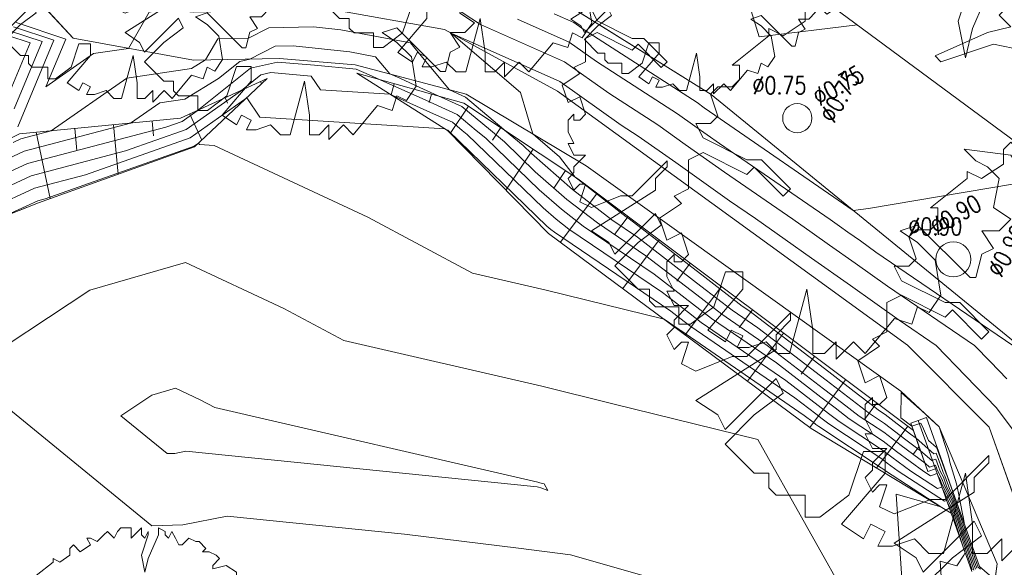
# Model space of a CAD drawing. Header units: metres. Extents: x 3490449 to 3490968, y 5754217 to 5754743.
# Tile 54 of 212: x 3490770 to 3490796, y 5754379 to 5754393. Entities that reach past the tile are written whole.
import ezdxf

# ---------------------------------------------------------------- set-up
doc = ezdxf.new("R2010")
doc.units = ezdxf.units.M
doc.header["$LTSCALE"] = 0.25
doc.linetypes.add('Kartierung-07$0$AUSGEZOGEN', pattern=[0])
for name, color, linetype, lineweight, true_color in [('Kartierung-07$0$$BOESCHUNG', 7, 'Continuous', 18, 0x82563a), ('Kartierung-07$0$$BRUCH', 7, 'Continuous', 18, 0x82563a), ('Kartierung-07$0$$HOEHEN_Haupt', 7, 'Continuous', 18, 0x82563a), ('Kartierung-07$0$$HOEHEN_Mittel', 7, 'Continuous', 18, 0x82563a), ('Kartierung-07$0$B_Baum', 7, 'Continuous', 18, 0x82563a), ('Kartierung-07$0$B_Befestigt', 7, 'Continuous', 18, 0x82563a), ('Kartierung-07$0$B_Boeschung_OK', 7, 'Continuous', 18, 0x82563a), ('Kartierung-07$0$B_Boeschung_UK', 7, 'Continuous', 18, 0x82563a), ('Kartierung-07$0$B_Boeschungschraffur', 7, 'Continuous', 18, 0x82563a), ('Kartierung-07$0$B_Gelaendeknick', 7, 'Continuous', 18, 0x82563a), ('Kartierung-07$0$B_Mauer', 7, 'Kartierung-07$0$AUSGEZOGEN', 18, 0x82563a), ('Kartierung-07$0$B_Schrift_Baum', 7, 'Continuous', 18, 0x82563a), ('Kartierung-07$0$B_Schrift_Baum_30Grad', 7, 'Continuous', 18, 0x82563a), ('Kartierung-07$0$B_Schrift_Baum_60Grad', 7, 'Continuous', 18, 0x82563a), ('Kartierung-07$0$Hilfe_DGM', 7, 'Continuous', 18, 0x82563a)]:
    doc.layers.add(name, color=color, linetype=linetype, lineweight=lineweight, true_color=true_color)
doc.styles.add('Kartierung-07$0$STANDARD', font='romans.shx', dxfattribs={"width": 0.8})

# ---------------------------------------------------------------- blocks, each defined once
blk = doc.blocks.new('Kartierung-07$0$B_Baum')
at = {"layer": 'Kartierung-07$0$B_Baum'}
blk.add_lwpolyline([(-0.4417, -0.1918), (-0.4667, -0.1793), (-0.4542, -0.1418), (-0.4667, -0.1418), (-0.4792, -0.1543), (-0.4917, -0.1293), (-0.4792, -0.1168), (-0.4792, -0.1043), (-0.4542, -0.0793), (-0.4792, -0.0793), (-0.4917, -0.0543), (-0.4792, -0.0543), (-0.4917, -0.0293), (-0.4917, -0.0043), (-0.4792, 0.0082), (-0.4792, -0.0043), (-0.4667, -0.0043), (-0.4542, 0.0082), (-0.4667, 0.0457), (-0.4917, 0.0332), (-0.5042, 0.0707), (-0.4667, 0.0957), (-0.4792, 0.1082), (-0.4542, 0.1207), (-0.4542, 0.1457), (-0.4542, 0.1707), (-0.4292, 0.1832), (-0.3542, 0.1457), (-0.3417, 0.1582), (-0.2917, 0.1082), (-0.2792, 0.1207), (-0.3292, 0.1707), (-0.3542, 0.1707), (-0.4292, 0.2082), (-0.4417, 0.2332), (-0.4167, 0.2332), (-0.4042, 0.2457), (-0.4167, 0.2832), (-0.4042, 0.2957), (-0.3792, 0.2957), (-0.3667, 0.3082), (-0.3667, 0.3332), (-0.3792, 0.3332), (-0.3167, 0.3832), (-0.3167, 0.3957), (-0.2917, 0.3832), (-0.2542, 0.4082), (-0.2542, 0.4332), (-0.2417, 0.4457), (-0.2167, 0.4207), (-0.1792, 0.4457), (-0.1917, 0.4707), (-0.1792, 0.4707), (-0.1542, 0.4582), (-0.1292, 0.4832), (-0.1167, 0.4957), (-0.0917, 0.4707), (-0.0792, 0.4957), (-0.0667, 0.5082), (-0.0292, 0.5082), (-0.0292, 0.4707), (-0.0167, 0.4832), (0.0083, 0.5082), (0.0083, 0.4832), (0.0208, 0.4707), (0.0333, 0.4957), (0.0333, 0.4832), (0.0083, 0.4082), (0.0208, 0.3457), (0.0333, 0.3957), (0.0708, 0.4832), (0.0708, 0.5082), (0.0958, 0.4957), (0.0958, 0.4832), (0.1083, 0.4707), (0.1208, 0.4957), (0.1333, 0.4707), (0.1458, 0.4457), (0.1583, 0.4457), (0.1833, 0.4707), (0.2083, 0.4582), (0.2208, 0.4582), (0.2458, 0.4332), (0.2333, 0.4207), (0.2583, 0.4207), (0.2833, 0.4082), (0.2958, 0.3957), (0.2708, 0.3707), (0.2708, 0.3582), (0.3208, 0.3707), (0.3583, 0.3457), (0.3583, 0.3332), (0.4083, 0.3082), (0.4208, 0.2832), (0.4208, 0.2582), (0.4583, 0.2457), (0.4333, 0.2207), (0.4583, 0.1957), (0.4083, 0.1832), (0.2958, 0.1332), (0.3083, 0.1207), (0.4208, 0.1582), (0.4833, 0.1457), (0.4708, 0.1207), (0.5083, 0.0957), (0.4958, 0.0832), (0.4958, 0.0707), (0.4833, 0.0457), (0.5083, -0.0168), (0.4958, -0.0293), (0.4958, -0.0918), (0.4833, -0.1168), (0.4583, -0.0793), (0.3583, -0.0668), (0.3833, -0.0918), (0.4083, -0.1043), (0.4333, -0.1293), (0.4208, -0.1918), (0.4583, -0.2168), (0.4333, -0.2418), (0.3958, -0.2418), (0.4208, -0.2793), (0.3958, -0.2918), (0.3833, -0.3418), (0.3708, -0.3418), (0.2583, -0.2293), (0.2208, -0.2418), (0.2583, -0.2668), (0.2958, -0.3043), (0.3083, -0.3793), (0.2833, -0.4168), (0.2583, -0.4043), (0.2458, -0.4418), (0.2083, -0.4293), (0.1458, -0.5043), (0.1208, -0.4793), (0.0833, -0.5168), (0.0833, -0.4793), (0.0583, -0.5043), (0.0333, -0.5043), (0.0333, -0.4543), (0.0208, -0.3668), (-0.0167, -0.5043), (-0.0417, -0.5043), (-0.0667, -0.4793), (-0.1042, -0.4918), (-0.1292, -0.4918), (-0.1167, -0.4668), (-0.1417, -0.4543), (-0.1542, -0.4793), (-0.1917, -0.4543), (-0.1167, -0.3668), (-0.1167, -0.3293), (-0.1542, -0.3293), (-0.1792, -0.4043), (-0.2292, -0.4418), (-0.2542, -0.4418), (-0.2542, -0.4043), (-0.3042, -0.4043), (-0.3167, -0.3918), (-0.3167, -0.3668), (-0.3417, -0.3668), (-0.3917, -0.3168), (-0.3417, -0.2668), (-0.2917, -0.2293), (-0.3042, -0.2043), (-0.3917, -0.2918), (-0.4042, -0.2668), (-0.4417, -0.2418), (-0.3042, -0.1543), (-0.3042, -0.1293), (-0.2792, -0.1043), (-0.2792, -0.0918), (-0.3542, -0.1668), (-0.3792, -0.1668), (-0.4417, -0.1918)], dxfattribs=at)

msp = doc.modelspace()

# ---------------------------------------------------------------- linework, layer by layer
at = {"layer": 'Kartierung-07$0$$BOESCHUNG', "ltscale": 0.02}
for p, q in [((3490776.641, 5754391.554), (3490776.668, 5754391.496)), ((3490780.085, 5754391.501), (3490780.005, 5754391.212)), ((3490775.732, 5754391.137), (3490775.794, 5754391.003)), ((3490781.049, 5754391.233), (3490780.989, 5754391.019)), ((3490781.994, 5754390.925), (3490781.529, 5754390.224)), ((3490774.823, 5754390.721), (3490775.13, 5754390.052)), ((3490771.86, 5754390.348), (3490771.914, 5754389.785)), ((3490772.855, 5754390.444), (3490772.978, 5754389.174)), ((3490773.85, 5754390.541), (3490773.887, 5754390.164)), ((3490782.827, 5754390.372), (3490782.612, 5754390.048)), ((3490770.864, 5754390.252), (3490771.23, 5754388.547)), ((3490783.66, 5754389.819), (3490782.962, 5754388.767)), ((3490784.494, 5754389.266), (3490784.192, 5754388.812)), ((3490785.307, 5754388.684), (3490784.363, 5754387.425)), ((3490786.107, 5754388.085), (3490785.759, 5754387.62)), ((3490786.907, 5754387.485), (3490785.969, 5754386.233)), ((3490787.708, 5754386.886), (3490787.361, 5754386.424)), ((3490788.508, 5754386.286), (3490787.575, 5754385.041)), ((3490789.308, 5754385.687), (3490788.964, 5754385.227)), ((3490790.109, 5754385.087), (3490789.181, 5754383.849)), ((3490790.909, 5754384.488), (3490790.567, 5754384.031)), ((3490791.709, 5754383.888), (3490790.787, 5754382.657)), ((3490792.51, 5754383.289), (3490792.19, 5754382.861)), ((3490793.31, 5754382.689), (3490792.504, 5754381.613)), ((3490793.598, 5754382.173), (3490793.456, 5754381.983))]:
    msp.add_line(p, q, dxfattribs=at)
at = {"layer": 'Kartierung-07$0$$BRUCH', "ltscale": 0.02}
for p, q in [((3490768.557, 5754396.196), (3490771.817, 5754392.67)), ((3490781.319, 5754395.544), (3490788.247, 5754391.222)), ((3490781.382, 5754392.895), (3490778.489, 5754393.413)), ((3490781.382, 5754392.895), (3490784.29, 5754391.308)), ((3490771.817, 5754392.67), (3490774.917, 5754392.105)), ((3490774.917, 5754392.105), (3490777.136, 5754392.147)), ((3490777.136, 5754392.147), (3490779.08, 5754391.987)), ((3490779.08, 5754391.987), (3490781.94, 5754391.231)), ((3490774.586, 5754390.612), (3490776.812, 5754391.632)), ((3490776.812, 5754391.632), (3490774.946, 5754389.879)), ((3490781.458, 5754390.296), (3490779.122, 5754391.769)), ((3490779.122, 5754391.769), (3490781.878, 5754391.002)), ((3490781.94, 5754391.231), (3490785.031, 5754389.389)), ((3490793.305, 5754384.772), (3490784.29, 5754391.308)), ((3490788.247, 5754391.222), (3490796.168, 5754384.77)), ((3490781.878, 5754391.002), (3490784.816, 5754389.052)), ((3490770.434, 5754390.21), (3490774.586, 5754390.612)), ((3490784.06, 5754387.65), (3490781.458, 5754390.296)), ((3490774.946, 5754389.879), (3490770.926, 5754388.438)), ((3490785.031, 5754389.389), (3490793.128, 5754383.589)), ((3490793.453, 5754382.582), (3490784.816, 5754389.052)), ((3490770.926, 5754388.438), (3490765.846, 5754386.443)), ((3490790.82, 5754382.632), (3490784.06, 5754387.65)), ((3490795.405, 5754382.666), (3490793.305, 5754384.772)), ((3490793.128, 5754383.589), (3490794.114, 5754382.678)), ((3490793.792, 5754382.912), (3490793.387, 5754382.768)), ((3490793.387, 5754382.768), (3490793.453, 5754382.582)), ((3490793.792, 5754382.912), (3490795.153, 5754379.087)), ((3490794.423, 5754380.453), (3490790.82, 5754382.632)), ((3490793.453, 5754382.582), (3490793.829, 5754381.524)), ((3490794.114, 5754382.678), (3490795.61, 5754379.149)), ((3490796.699, 5754379.019), (3490795.405, 5754382.666)), ((3490793.829, 5754381.524), (3490794.018, 5754381.591)), ((3490794.018, 5754381.591), (3490794.423, 5754380.453)), ((3490794.423, 5754380.453), (3490794.956, 5754378.953)), ((3490795.153, 5754379.087), (3490795.412, 5754378.86)), ((3490795.61, 5754379.149), (3490795.344, 5754377.209))]:
    msp.add_line(p, q, dxfattribs=at)
at = {"layer": 'Kartierung-07$0$$HOEHEN_Haupt', "ltscale": 0.02}
for points in [[(3490784.207, 5754393.3), (3490784.71, 5754393.076), (3490784.975, 5754392.889), (3490787.884, 5754391.015), (3490788.07, 5754390.883), (3490788.338, 5754390.694), (3490791.903, 5754388.244), (3490792.3, 5754388.293), (3490797.271, 5754389.129)], [(3490770.198, 5754391.322), (3490770.712, 5754392.552), (3490770.134, 5754392.744)], [(3490795.012, 5754378.991), (3490794.983, 5754379.074), (3490794.862, 5754379.455), (3490794.784, 5754379.671), (3490794.593, 5754380.266), (3490794.538, 5754380.418), (3490794.498, 5754380.531), (3490794.444, 5754380.682), (3490794.17, 5754381.246), (3490794.15, 5754381.301), (3490794.06, 5754381.473), (3490793.943, 5754381.431), (3490793.891, 5754381.413), (3490793.718, 5754381.526), (3490793.021, 5754382.042), (3490792.676, 5754382.306), (3490791.8, 5754382.882), (3490791.436, 5754383.162), (3490791.072, 5754383.441), (3490789.927, 5754384.319), (3490788.254, 5754385.466), (3490787.768, 5754385.84), (3490786.777, 5754386.603), (3490784.95, 5754387.84), (3490784.394, 5754388.27), (3490783.818, 5754388.771), (3490782.443, 5754390.099), (3490782.199, 5754390.301), (3490781.705, 5754390.711), (3490780.896, 5754391.074), (3490779.721, 5754391.602), (3490779.439, 5754391.732), (3490779.102, 5754391.875), (3490778.034, 5754391.976), (3490777.08, 5754392.058), (3490776.381, 5754391.903), (3490775.008, 5754390.806), (3490774.625, 5754390.533), (3490774.203, 5754390.385), (3490770.646, 5754389.446), (3490769.47, 5754388.907)], [(3490775.087, 5754383.373), (3490774.458, 5754383.667), (3490773.847, 5754383.491), (3490773.046, 5754382.962), (3490774.242, 5754381.987), (3490774.44, 5754381.993), (3490774.724, 5754382.048), (3490783.679, 5754381.139), (3490783.765, 5754381.129), (3490783.804, 5754381.124), (3490783.857, 5754381.109), (3490784.039, 5754381.041), (3490783.944, 5754381.21), (3490783.835, 5754381.237), (3490783.782, 5754381.25), (3490775.469, 5754383.17), (3490775.087, 5754383.373)]]:
    msp.add_lwpolyline(points, dxfattribs=at)
at = {"layer": 'Kartierung-07$0$$HOEHEN_Mittel', "ltscale": 0.02}
for points in [[(3490770.247, 5754397.203), (3490770.69, 5754396.605), (3490770.73, 5754396.628), (3490770.828, 5754396.363), (3490771.109, 5754395.875), (3490771.211, 5754395.696), (3490771.213, 5754395.692), (3490771.362, 5754395.432), (3490771.689, 5754394.863), (3490771.693, 5754394.856), (3490771.763, 5754394.734), (3490771.763, 5754394.733), (3490772.415, 5754393.596), (3490772.57, 5754393.68), (3490772.571, 5754393.681), (3490772.864, 5754393.783), (3490773.708, 5754393.517), (3490774.194, 5754393.407), (3490773.773, 5754393.345), (3490773.241, 5754392.411), (3490772.345, 5754392.277), (3490771.114, 5754391.42), (3490771.628, 5754392.65), (3490770.352, 5754393.075)], [(3490788.612, 5754395.529), (3490789.48, 5754392.704), (3490792.016, 5754393.013)], [(3490795.856, 5754383.911), (3490795.435, 5754384.345), (3490795.023, 5754384.771), (3490792.786, 5754386.296), (3490791.958, 5754386.881), (3490791.296, 5754387.349), (3490790.85, 5754387.665), (3490790.347, 5754388.02), (3490788.592, 5754389.225), (3490787.58, 5754389.941), (3490786.875, 5754390.44), (3490785.609, 5754391.255), (3490784.469, 5754392.063), (3490782.305, 5754393.027), (3490781.364, 5754393.638)], [(3490796.184, 5754372.616), (3490796.342, 5754373.063), (3490796.982, 5754374.871), (3490797.103, 5754375.163), (3490797.896, 5754377.419), (3490798.328, 5754378.173), (3490798.373, 5754379.668), (3490798.568, 5754381.053), (3490798.465, 5754381.355), (3490798.364, 5754381.652), (3490796.125, 5754384.651), (3490796.067, 5754384.711), (3490796.01, 5754384.77), (3490792.488, 5754387.172), (3490792.087, 5754387.456), (3490791.766, 5754387.683), (3490791.55, 5754387.835), (3490791.306, 5754388.008), (3490788.465, 5754389.959), (3490787.825, 5754390.412), (3490787.379, 5754390.727), (3490785.292, 5754392.072), (3490784.59, 5754392.57), (3490783.256, 5754393.164)], [(3490795.085, 5754379.041), (3490795.017, 5754379.229), (3490794.958, 5754379.416), (3490794.804, 5754379.843), (3490794.709, 5754380.139), (3490794.617, 5754380.394), (3490794.549, 5754380.585), (3490794.458, 5754380.837), (3490794.318, 5754381.125), (3490794.226, 5754381.379), (3490794.145, 5754381.535), (3490794.101, 5754381.655), (3490794.032, 5754381.847), (3490793.924, 5754381.809), (3490793.639, 5754382.059), (3490793.26, 5754382.34), (3490792.708, 5754382.762), (3490792.323, 5754383.016), (3490791.764, 5754383.445), (3490791.206, 5754383.872), (3490789.451, 5754385.219), (3490788.783, 5754385.677), (3490787.98, 5754386.295), (3490786.347, 5754387.552), (3490785.688, 5754387.998), (3490784.672, 5754388.784), (3490783.617, 5754389.702), (3490783.404, 5754389.908), (3490782.922, 5754390.306), (3490782.906, 5754390.32), (3490781.919, 5754391.155), (3490781.509, 5754391.345), (3490780.989, 5754391.97), (3490780.86, 5754392.125), (3490780.506, 5754392.55), (3490778.708, 5754392.885), (3490778.005, 5754392.96), (3490776.857, 5754392.94), (3490776.319, 5754392.667), (3490775.544, 5754392.654), (3490775.226, 5754392.111), (3490774.87, 5754391.893), (3490773.197, 5754391.644), (3490771.252, 5754390.289), (3490770.469, 5754390.083), (3490770.273, 5754389.993)], [(3490770.395, 5754390.395), (3490771.323, 5754392.617), (3490770.279, 5754392.965)], [(3490770.297, 5754390.859), (3490771.017, 5754392.585), (3490770.207, 5754392.854)], [(3490796.156, 5754382.409), (3490795.588, 5754383.17), (3490794.804, 5754383.979), (3490794.036, 5754384.771), (3490793.084, 5754385.42), (3490791.83, 5754386.307), (3490790.826, 5754387.016), (3490790.15, 5754387.494), (3490789.387, 5754388.032), (3490788.719, 5754388.491), (3490787.335, 5754389.471), (3490786.37, 5754390.152), (3490785.927, 5754390.438), (3490784.349, 5754391.556), (3490781.55, 5754392.803), (3490783.338, 5754391.277), (3490783.5, 5754390.728), (3490783.586, 5754390.435), (3490783.652, 5754390.211), (3490783.719, 5754390.153), (3490784.337, 5754389.62), (3490784.743, 5754389.101), (3490784.81, 5754389.042), (3490786.058, 5754388.077), (3490786.132, 5754388.027), (3490788.087, 5754386.522), (3490789.047, 5754385.782), (3490789.213, 5754385.669), (3490791.274, 5754384.088), (3490791.928, 5754383.586), (3490792.584, 5754383.083), (3490792.724, 5754382.991), (3490793.379, 5754382.489), (3490793.524, 5754382.382), (3490793.981, 5754381.98), (3490794.04, 5754382.001), (3490794.151, 5754381.694), (3490794.221, 5754381.501), (3490794.265, 5754381.418), (3490794.392, 5754381.065), (3490794.465, 5754380.915), (3490794.574, 5754380.611), (3490794.656, 5754380.383), (3490794.767, 5754380.076), (3490794.814, 5754379.929), (3490795.005, 5754379.396), (3490795.034, 5754379.307), (3490795.121, 5754379.065), (3490795.177, 5754379.016)], [(3490795.049, 5754379.016), (3490795, 5754379.152), (3490794.91, 5754379.435), (3490794.794, 5754379.757), (3490794.651, 5754380.203), (3490794.578, 5754380.406), (3490794.523, 5754380.558), (3490794.451, 5754380.76), (3490794.244, 5754381.186), (3490794.188, 5754381.34), (3490794.068, 5754381.569), (3490794.051, 5754381.617), (3490794.023, 5754381.693), (3490793.867, 5754381.637), (3490793.753, 5754381.737), (3490793.14, 5754382.191), (3490792.692, 5754382.534), (3490792.061, 5754382.949), (3490791.6, 5754383.303), (3490791.139, 5754383.657), (3490789.689, 5754384.769), (3490788.519, 5754385.571), (3490787.874, 5754386.068), (3490786.562, 5754387.078), (3490785.319, 5754387.919), (3490784.533, 5754388.527), (3490783.717, 5754389.236), (3490782.923, 5754390.003), (3490782.561, 5754390.304), (3490781.825, 5754390.913), (3490781.219, 5754391.185), (3490780.748, 5754391.405), (3490780.614, 5754391.465), (3490780.232, 5754391.641), (3490779.972, 5754391.751), (3490779.604, 5754392.194), (3490778.943, 5754392.317), (3490777.485, 5754392.473), (3490777.024, 5754392.465), (3490776.37, 5754392.132), (3490776.108, 5754392.075), (3490775.562, 5754391.638), (3490774.696, 5754391.107), (3490774.049, 5754391.011), (3490773.297, 5754390.487), (3490770.558, 5754389.765), (3490769.872, 5754389.45)], [(3490769.069, 5754388.364), (3490770.734, 5754389.128), (3490773.17, 5754389.771), (3490774.729, 5754390.321), (3490776.15, 5754391.329), (3490776.654, 5754391.731), (3490776.91, 5754391.788), (3490777.947, 5754391.699), (3490778.187, 5754391.346), (3490779.971, 5754391.233), (3490781.17, 5754390.695), (3490781.584, 5754390.508), (3490781.838, 5754390.299), (3490781.962, 5754390.195), (3490783.918, 5754388.306), (3490784.256, 5754388.013), (3490784.581, 5754387.761), (3490786.992, 5754386.128), (3490787.661, 5754385.613), (3490787.99, 5754385.36), (3490790.165, 5754383.869), (3490791.005, 5754383.225), (3490791.271, 5754383.021), (3490791.539, 5754382.816), (3490792.659, 5754382.078), (3490792.901, 5754381.892), (3490793.39, 5754381.531), (3490794.072, 5754381.086), (3490794.183, 5754381.126), (3490794.437, 5754380.604), (3490794.472, 5754380.505), (3490794.499, 5754380.43), (3490794.535, 5754380.33), (3490794.774, 5754379.586), (3490794.814, 5754379.474), (3490794.966, 5754378.996)], [(3490768.667, 5754387.821), (3490770.823, 5754388.81), (3490772.136, 5754389.157), (3490774.833, 5754390.108), (3490776.29, 5754391.141), (3490776.629, 5754390.641), (3490781.387, 5754390.341), (3490781.444, 5754390.315), (3490781.464, 5754390.306), (3490781.476, 5754390.296), (3490781.482, 5754390.291), (3490784.019, 5754387.841), (3490784.117, 5754387.755), (3490784.211, 5754387.682), (3490787.208, 5754385.654), (3490787.555, 5754385.386), (3490787.726, 5754385.255), (3490790.403, 5754383.419), (3490790.938, 5754383.009), (3490791.107, 5754382.879), (3490791.277, 5754382.749), (3490792.643, 5754381.849), (3490792.782, 5754381.743), (3490793.062, 5754381.536), (3490794.253, 5754380.76), (3490794.307, 5754380.779), (3490794.43, 5754380.526), (3490794.447, 5754380.478), (3490794.46, 5754380.442), (3490794.477, 5754380.393), (3490794.764, 5754379.5), (3490794.766, 5754379.494), (3490794.786, 5754379.431), (3490794.749, 5754379.374), (3490794.574, 5754379.098), (3490794.145, 5754379.223), (3490794.214, 5754378.17)], [(3490793.237, 5754377.503), (3490793.012, 5754380.947), (3490794.156, 5754380.614), (3490792.735, 5754381.541), (3490792.663, 5754381.594), (3490792.627, 5754381.621), (3490791.016, 5754382.682), (3490790.943, 5754382.738), (3490790.87, 5754382.794), (3490790.641, 5754382.969), (3490787.461, 5754385.149), (3490787.449, 5754385.159), (3490787.423, 5754385.179), (3490787.036, 5754385.441), (3490783.997, 5754386.192), (3490782.103, 5754386.629), (3490779.406, 5754388.067), (3490775.452, 5754389.911), (3490775.071, 5754389.935), (3490775.046, 5754389.972), (3490774.938, 5754389.896), (3490771.102, 5754388.542), (3490770.911, 5754388.492), (3490770.007, 5754388.077)], [(3490783.889, 5754383.721), (3490778.786, 5754384.9), (3490777.246, 5754385.72), (3490774.712, 5754386.902), (3490772.251, 5754386.194), (3490769.02, 5754384.063), (3490773.841, 5754380.132), (3490774.641, 5754380.158), (3490775.784, 5754380.38), (3490780.349, 5754379.916), (3490783.284, 5754379.553), (3490784.628, 5754379.386), (3490786.457, 5754378.859), (3490792.164, 5754376.733), (3490792.207, 5754376.787), (3490792.217, 5754376.794), (3490792.25, 5754376.815), (3490792.26, 5754376.836), (3490792.236, 5754377.194), (3490791.934, 5754377.926), (3490789.445, 5754382.348), (3490785.713, 5754383.27), (3490783.889, 5754383.721)], [(3490794.472, 5754380.993), (3490794.599, 5754380.638), (3490794.695, 5754380.371), (3490794.769, 5754380.166), (3490794.738, 5754380.358), (3490794.717, 5754380.437), (3490794.664, 5754380.706), (3490794.613, 5754380.968), (3490794.567, 5754381.205), (3490794.395, 5754381.767), (3490794.372, 5754381.865), (3490794.344, 5754381.981), (3490794.114, 5754382.678), (3490794.114, 5754382.678), (3490793.82, 5754382.947), (3490793.819, 5754382.95), (3490793.624, 5754383.13), (3490793.617, 5754383.127), (3490793.137, 5754383.561), (3490793.129, 5754382.908), (3490793.415, 5754382.689), (3490793.648, 5754382.772), (3490793.714, 5754382.62), (3490793.84, 5754382.326), (3490794.038, 5754382.152), (3490794.048, 5754382.155), (3490794.201, 5754381.733), (3490794.298, 5754381.467), (3490794.303, 5754381.457), (3490794.466, 5754381.005), (3490794.472, 5754380.993)]]:
    msp.add_lwpolyline(points, dxfattribs=at)
at = {"layer": 'Kartierung-07$0$B_Baum'}
for centre, radius in [((3490790.463, 5754390.616, 143.886), 0.375), ((3490794.479, 5754386.983, 144.158), 0.45)]:
    msp.add_circle(centre, radius, dxfattribs=at)
at = {"layer": 'Kartierung-07$0$B_Befestigt', "ltscale": 0.02}
for points, elevation in [([(3490781.382, 5754392.895), (3490778.489, 5754393.413), (3490774.917, 5754393.341), (3490772.426, 5754393.57), (3490769.791, 5754396.325), (3490767.694, 5754397.341)], 144.297), ([(3490768.557, 5754396.196), (3490771.817, 5754392.67), (3490774.917, 5754392.105), (3490777.136, 5754392.147), (3490779.08, 5754391.987), (3490781.94, 5754391.231), (3490785.031, 5754389.389), (3490793.128, 5754383.589), (3490794.114, 5754382.678), (3490795.61, 5754379.149), (3490795.344, 5754377.209), (3490794.071, 5754372.923), (3490794.146, 5754371.668)], 144.302), ([(3490781.382, 5754392.895), (3490784.29, 5754391.308)], 144.297), ([(3490795.471, 5754371.097), (3490796.287, 5754375.44), (3490796.699, 5754379.019), (3490795.405, 5754382.666), (3490793.305, 5754384.772), (3490784.29, 5754391.308)], 144.302)]:
    msp.add_lwpolyline(points, dxfattribs=dict(at, elevation=elevation))
at = {"layer": 'Kartierung-07$0$B_Boeschung_OK', "ltscale": 0.02}
for points in [[(3490723.653, 5754360.116), (3490721.903, 5754363.319), (3490722.523, 5754364.941), (3490727.442, 5754367.724), (3490737.441, 5754372.891), (3490746.76, 5754378.062), (3490755.141, 5754382.119), (3490763.763, 5754386.896), (3490770.434, 5754390.21), (3490774.586, 5754390.612), (3490776.812, 5754391.632)], [(3490779.122, 5754391.769), (3490781.878, 5754391.002), (3490784.816, 5754389.052), (3490793.453, 5754382.582)]]:
    msp.add_lwpolyline(points, dxfattribs=at)
at = {"layer": 'Kartierung-07$0$B_Boeschung_UK', "ltscale": 0.02}
for points in [[(3490776.812, 5754391.632), (3490774.946, 5754389.879), (3490770.926, 5754388.438), (3490765.846, 5754386.443), (3490756.2, 5754380.497), (3490747.339, 5754376.552), (3490738.359, 5754371.488), (3490728.068, 5754366.558), (3490724.12, 5754364.467), (3490724.079, 5754363.497), (3490725.956, 5754360.311)], [(3490794.423, 5754380.453), (3490790.82, 5754382.632), (3490784.06, 5754387.65), (3490781.458, 5754390.296), (3490779.122, 5754391.769)]]:
    msp.add_lwpolyline(points, dxfattribs=at)
at = {"layer": 'Kartierung-07$0$B_Boeschungschraffur', "ltscale": 0.02}
for p, q in [((3490776.641, 5754391.554), (3490776.668, 5754391.496)), ((3490780.085, 5754391.501), (3490780.005, 5754391.212)), ((3490775.732, 5754391.137), (3490775.794, 5754391.003)), ((3490781.049, 5754391.233), (3490780.989, 5754391.019)), ((3490781.994, 5754390.925), (3490781.529, 5754390.224)), ((3490774.823, 5754390.721), (3490775.13, 5754390.052)), ((3490771.86, 5754390.348), (3490771.914, 5754389.785)), ((3490772.855, 5754390.444), (3490772.978, 5754389.174)), ((3490773.85, 5754390.541), (3490773.887, 5754390.164)), ((3490782.827, 5754390.372), (3490782.612, 5754390.048)), ((3490770.864, 5754390.252), (3490771.23, 5754388.547)), ((3490783.66, 5754389.819), (3490782.962, 5754388.767)), ((3490784.494, 5754389.266), (3490784.192, 5754388.812)), ((3490785.307, 5754388.684), (3490784.363, 5754387.425)), ((3490786.107, 5754388.085), (3490785.759, 5754387.62)), ((3490786.907, 5754387.485), (3490785.969, 5754386.233)), ((3490787.708, 5754386.886), (3490787.361, 5754386.424)), ((3490788.508, 5754386.286), (3490787.575, 5754385.041)), ((3490789.308, 5754385.687), (3490788.964, 5754385.227)), ((3490790.109, 5754385.087), (3490789.181, 5754383.849)), ((3490790.909, 5754384.488), (3490790.567, 5754384.031)), ((3490791.709, 5754383.888), (3490790.787, 5754382.657)), ((3490792.51, 5754383.289), (3490792.19, 5754382.861)), ((3490793.31, 5754382.689), (3490792.504, 5754381.613)), ((3490793.598, 5754382.173), (3490793.456, 5754381.983))]:
    msp.add_line(p, q, dxfattribs=at)
at = {"layer": 'Kartierung-07$0$B_Gelaendeknick', "ltscale": 0.02, "elevation": 143.951}
msp.add_lwpolyline([(3490781.319, 5754395.544), (3490788.247, 5754391.222), (3490796.168, 5754384.77), (3490798.938, 5754381.455)], dxfattribs=at)
at = {"layer": 'Kartierung-07$0$B_Mauer', "ltscale": 0.02}
for points, elevation in [([(3490793.792, 5754382.912), (3490793.387, 5754382.768)], 144.428), ([(3490794.018, 5754381.591), (3490793.575, 5754382.835)], 144.034), ([(3490793.792, 5754382.912), (3490795.153, 5754379.087), (3490795.412, 5754378.86)], 144.297), ([(3490794.423, 5754380.453), (3490794.956, 5754378.953)], 143.706)]:
    msp.add_lwpolyline(points, dxfattribs=dict(at, elevation=elevation))
for points in [[(3490793.554, 5754382.298), (3490793.387, 5754382.768)], [(3490793.829, 5754381.524), (3490793.554, 5754382.298)], [(3490794.018, 5754381.591), (3490793.829, 5754381.524)], [(3490794.423, 5754380.453), (3490794.018, 5754381.591)]]:
    msp.add_lwpolyline(points, dxfattribs=at)
at = {"layer": 'Kartierung-07$0$Hilfe_DGM', "ltscale": 0.02}
msp.add_lwpolyline([(3490786.662, 5754396.97), (3490799.336, 5754387.603)], dxfattribs=at)

# ---------------------------------------------------------------- block references
at = {"layer": 'Kartierung-07$0$B_Baum'}
for p, xscale, yscale, zscale in [((3490782.094, 5754396.849, 300.041), 10, 10, 10), ((3490777.571, 5754395.233, 300.414), 10, 10, 10), ((3490773.2, 5754395.158, 300.193), 8, 8, 8), ((3490787.724, 5754394.857, 299.963), 7, 7, 7), ((3490790.463, 5754390.616, 300.034), 12, 12, 12), ((3490794.479, 5754386.983, 300.306), 15, 15, 15), ((3490799.584, 5754383.311, 300.217), 15, 15, 15), ((3490773.517, 5754376.516, 300.518), 7, 7, 7)]:
    msp.add_blockref('Kartierung-07$0$B_Baum', p, dxfattribs=dict(at, xscale=xscale, yscale=yscale, zscale=zscale))

# ---------------------------------------------------------------- texts
at = {"layer": 'Kartierung-07$0$B_Schrift_Baum', "char_height": 0.45, "width": 3.73798, "attachment_point": 1, "style": 'Kartierung-07$0$STANDARD'}
for s, insert in [('%%c0.75', (3490789.31, 5754391.685, 205.02)), ('%%c0.90', (3490793.326, 5754388.052, 205.292))]:
    msp.add_mtext(s, dxfattribs=dict(at, insert=insert))
at = {"layer": 'Kartierung-07$0$B_Schrift_Baum_30Grad', "char_height": 0.45, "width": 3.73798, "attachment_point": 1, "rotation": 30, "style": 'Kartierung-07$0$STANDARD'}
for s, insert in [('%%c0.75', (3490790.809, 5754391.305, 205.02)), ('%%c0.90', (3490793.825, 5754387.979, 205.292))]:
    msp.add_mtext(s, dxfattribs=dict(at, insert=insert))
at = {"layer": 'Kartierung-07$0$B_Schrift_Baum_60Grad', "char_height": 0.45, "width": 3.73798, "attachment_point": 1, "rotation": 60, "style": 'Kartierung-07$0$STANDARD'}
for s, insert in [('%%c0.75', (3490791.013, 5754390.684, 205.02)), ('%%c0.90', (3490795.324, 5754386.714, 205.292))]:
    msp.add_mtext(s, dxfattribs=dict(at, insert=insert))

doc.saveas('drawing.dxf')
